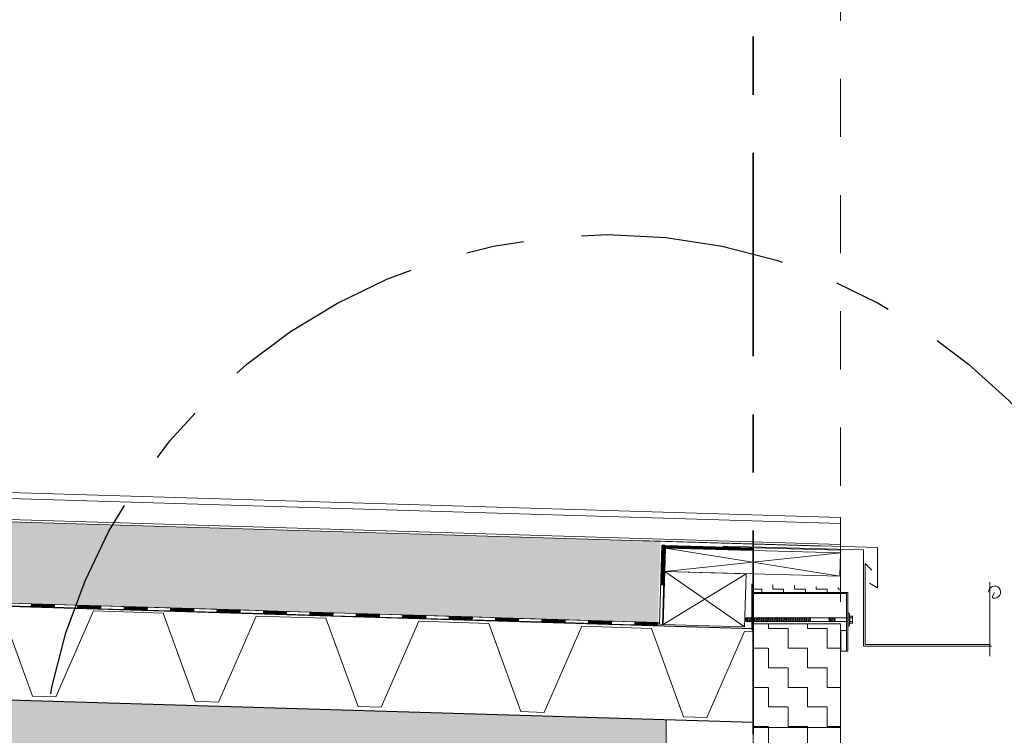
# Model space of a CAD drawing. Header units: metres. Extents: x 1314 to 1415, y -87 to -52.
# Tile 116 of 256: x 1331.23 to 1332.92, y -55.94 to -54.71. Entities that reach past the tile are written whole.
import ezdxf

# ---------------------------------------------------------------- set-up
doc = ezdxf.new("R2010")
doc.units = ezdxf.units.M
doc.header["$PDMODE"] = 65
for name, pattern in [('AUSGEZOGEN', [0]), ('PUNKT2_S9', [0.0015, 0, -0.0015]), ('STRICHPUNKT2_S5', [0.5, 0.35, -0.05, 0.05, -0.05])]:
    doc.linetypes.add(name, pattern=pattern)
doc.layers.add('XR$2$_42135', color=7, linetype='Continuous')
doc.layers.add('XR$2$_42149', color=7, linetype='Continuous')
for name, color, linetype, lineweight in [('XR$2$Achsen', 4, 'AUSGEZOGEN', 13), ('XR$2$Allgemein', 4, 'AUSGEZOGEN', 13), ('XR$2$Ansicht', 1, 'AUSGEZOGEN', 50), ('XR$2$Design', 4, 'AUSGEZOGEN', 13), ('XR$2$KALZIP', 7, 'AUSGEZOGEN', 13), ('XR$2$Muster', 4, 'AUSGEZOGEN', 13), ('XR$2$Möblierung', 4, 'AUSGEZOGEN', 13), ('XR$2$STANDARD_1', 7, 'AUSGEZOGEN', 25), ('XR$3$DETAIL', 7, 'AUSGEZOGEN', 25), ('XR$3$Maßlinie 1_50', 7, 'AUSGEZOGEN', 25), ('XR$4$KALZIP', 7, 'AUSGEZOGEN', 13), ('XR$4$Muster', 4, 'AUSGEZOGEN', 13)]:
    doc.layers.add(name, color=color, linetype=linetype, lineweight=lineweight)
doc.styles.add('ARIAL', font='arial.ttf')
doc.dimstyles.new('DIMSTYLE_5', dxfattribs={"dimtxt": 0.125, "dimasz": 0.15, "dimexe": 0, "dimexo": 0, "dimgap": 0.0625, "dimtad": 2, "dimrnd": 0.005, "dimzin": 4, "dimdsep": 46, "dimtxsty": 'ARIAL', "dimblk1": 'ALL_ML_KREIS', "dimblk2": 'ALL_ML_KREIS', "dimsah": 1, "dimcen": 0, "dimclrd": 3, "dimclre": 3, "dimclrt": 3, "dimadec": 0, "dimazin": 0, "dimtfac": 1, "dimtdec": 0, "dimtix": 1, "dimtmove": 2, "dimatfit": 3, "dimfxl": 0, "dimtzin": 0, "dimlwd": 0, "dimlwe": 25, "dimarcsym": 0})

# ---------------------------------------------------------------- blocks, each defined once
blk = doc.blocks.new('MUSTERELEMENT_36')
at = {"layer": 'XR$2$Design', "color": 4, "linetype": 'AUSGEZOGEN', "lineweight": 13, "transparency": 33554687}
for p, q in [((1331.2903, -55.7135), (1331.2104, -55.7111)), ((1331.2504, -55.7123), (1331.2502, -55.7173)), ((1331.2902, -55.7145), (1331.2503, -55.7133)), ((1331.2901, -55.7185), (1331.2103, -55.7161)), ((1331.2901, -55.7175), (1331.2502, -55.7163)), ((1331.2902, -55.7155), (1331.2503, -55.7143)), ((1331.2902, -55.7165), (1331.2503, -55.7153)), ((1331.2903, -55.7135), (1331.2901, -55.7185)), ((1331.2903, -55.7135), (1331.2901, -55.7185)), ((1331.3699, -55.7209), (1331.2901, -55.7185)), ((1331.3701, -55.7159), (1331.2903, -55.7135)), ((1331.3302, -55.7147), (1331.33, -55.7197)), ((1331.3699, -55.7199), (1331.33, -55.7187)), ((1331.37, -55.7169), (1331.3301, -55.7157)), ((1331.37, -55.7179), (1331.3301, -55.7167)), ((1331.37, -55.7189), (1331.3301, -55.7177)), ((1331.3701, -55.7159), (1331.3699, -55.7209)), ((1331.3701, -55.7159), (1331.3699, -55.7209)), ((1331.4497, -55.7233), (1331.3699, -55.7209)), ((1331.4499, -55.7183), (1331.3701, -55.7159)), ((1331.41, -55.7171), (1331.4098, -55.7221)), ((1331.4499, -55.7193), (1331.4099, -55.7181)), ((1331.4498, -55.7203), (1331.4099, -55.7191)), ((1331.4498, -55.7213), (1331.4099, -55.7201)), ((1331.4498, -55.7223), (1331.4099, -55.7211)), ((1331.4499, -55.7183), (1331.4497, -55.7233)), ((1331.4499, -55.7183), (1331.4497, -55.7233)), ((1331.5295, -55.7257), (1331.4497, -55.7233)), ((1331.5297, -55.7207), (1331.4499, -55.7183)), ((1331.4898, -55.7195), (1331.4896, -55.7245)), ((1331.5296, -55.7227), (1331.4897, -55.7215)), ((1331.5296, -55.7237), (1331.4897, -55.7225)), ((1331.5296, -55.7247), (1331.4897, -55.7235)), ((1331.5297, -55.7217), (1331.4898, -55.7205)), ((1331.5297, -55.7207), (1331.5295, -55.7257)), ((1331.5297, -55.7207), (1331.5295, -55.7257)), ((1331.6094, -55.7281), (1331.5295, -55.7257)), ((1331.6095, -55.7231), (1331.5297, -55.7207)), ((1331.5696, -55.7219), (1331.5695, -55.7269)), ((1331.6094, -55.7251), (1331.5695, -55.7239)), ((1331.6094, -55.7261), (1331.5695, -55.7249)), ((1331.6094, -55.7271), (1331.5695, -55.7259)), ((1331.6095, -55.7241), (1331.5696, -55.7229)), ((1331.6095, -55.7231), (1331.6094, -55.7281)), ((1331.6095, -55.7231), (1331.6094, -55.7281)), ((1331.6892, -55.7305), (1331.6094, -55.7281)), ((1331.6893, -55.7255), (1331.6095, -55.7231)), ((1331.6494, -55.7243), (1331.6493, -55.7293)), ((1331.6892, -55.7285), (1331.6493, -55.7273)), ((1331.6892, -55.7295), (1331.6493, -55.7283)), ((1331.6893, -55.7265), (1331.6494, -55.7253)), ((1331.6893, -55.7275), (1331.6494, -55.7263)), ((1331.6893, -55.7255), (1331.6892, -55.7305)), ((1331.6893, -55.7255), (1331.6892, -55.7305)), ((1331.7691, -55.7279), (1331.6893, -55.7255)), ((1331.7292, -55.7267), (1331.7291, -55.7317)), ((1331.769, -55.7309), (1331.7291, -55.7297)), ((1331.7691, -55.7289), (1331.7292, -55.7277)), ((1331.7691, -55.7299), (1331.7292, -55.7287)), ((1331.7691, -55.7279), (1331.769, -55.7329)), ((1331.7691, -55.7279), (1331.769, -55.7329)), ((1331.8489, -55.7303), (1331.7691, -55.7279)), ((1331.809, -55.7291), (1331.8089, -55.7341)), ((1331.8489, -55.7313), (1331.809, -55.7301)), ((1331.8489, -55.7303), (1331.8488, -55.7353)), ((1331.8489, -55.7303), (1331.8488, -55.7353)), ((1331.9288, -55.7327), (1331.8489, -55.7303)), ((1331.769, -55.7329), (1331.6892, -55.7305)), ((1331.769, -55.7319), (1331.7291, -55.7307)), ((1331.8488, -55.7353), (1331.769, -55.7329)), ((1331.8488, -55.7343), (1331.8089, -55.7331)), ((1331.8489, -55.7323), (1331.809, -55.7311)), ((1331.8489, -55.7333), (1331.809, -55.7321)), ((1331.9286, -55.7377), (1331.8488, -55.7353)), ((1331.8889, -55.7315), (1331.8887, -55.7365)), ((1331.9286, -55.7367), (1331.8887, -55.7355)), ((1331.9287, -55.7337), (1331.8888, -55.7325)), ((1331.9287, -55.7347), (1331.8888, -55.7335)), ((1331.9287, -55.7357), (1331.8888, -55.7345)), ((1331.9288, -55.7327), (1331.9286, -55.7377)), ((1331.9288, -55.7327), (1331.9286, -55.7377)), ((1332.0084, -55.7401), (1331.9286, -55.7377)), ((1332.0086, -55.7351), (1331.9288, -55.7327)), ((1331.9687, -55.7339), (1331.9685, -55.7389)), ((1332.0085, -55.7391), (1331.9685, -55.7379)), ((1332.0085, -55.7361), (1331.9686, -55.7349)), ((1332.0085, -55.7371), (1331.9686, -55.7359)), ((1332.0085, -55.7381), (1331.9686, -55.7369)), ((1332.0086, -55.7351), (1332.0084, -55.7401)), ((1332.0086, -55.7351), (1332.0084, -55.7401)), ((1332.0882, -55.7425), (1332.0084, -55.7401)), ((1332.0884, -55.7375), (1332.0086, -55.7351)), ((1332.0485, -55.7363), (1332.0483, -55.7413)), ((1332.0884, -55.7385), (1332.0484, -55.7373)), ((1332.0883, -55.7395), (1332.0484, -55.7383)), ((1332.0883, -55.7405), (1332.0484, -55.7393)), ((1332.0883, -55.7415), (1332.0484, -55.7403)), ((1332.0884, -55.7375), (1332.0882, -55.7425)), ((1332.0884, -55.7375), (1332.0882, -55.7425)), ((1332.168, -55.7449), (1332.0882, -55.7425)), ((1332.1682, -55.7399), (1332.0884, -55.7375)), ((1332.1283, -55.7387), (1332.1281, -55.7437)), ((1332.1681, -55.7419), (1332.1282, -55.7407)), ((1332.1681, -55.7429), (1332.1282, -55.7417)), ((1332.1681, -55.7439), (1332.1282, -55.7427)), ((1332.1682, -55.7409), (1332.1283, -55.7397)), ((1332.1682, -55.7399), (1332.168, -55.7449)), ((1332.1682, -55.7399), (1332.168, -55.7449)), ((1332.2479, -55.7473), (1332.168, -55.7449)), ((1332.248, -55.7423), (1332.1682, -55.7399)), ((1332.2081, -55.7411), (1332.208, -55.7461)), ((1332.248, -55.7443), (1332.208, -55.7431)), ((1332.2479, -55.7453), (1332.208, -55.7441)), ((1332.2479, -55.7463), (1332.208, -55.7451)), ((1332.248, -55.7433), (1332.2081, -55.7421)), ((1332.248, -55.7423), (1332.2479, -55.7473)), ((1332.248, -55.7423), (1332.2479, -55.7473)), ((1332.3277, -55.7497), (1332.2479, -55.7473)), ((1332.3278, -55.7447), (1332.248, -55.7423)), ((1332.2879, -55.7435), (1332.2878, -55.7485)), ((1332.3277, -55.7477), (1332.2878, -55.7465)), ((1332.3278, -55.7457), (1332.2879, -55.7445)), ((1332.3278, -55.7467), (1332.2879, -55.7455)), ((1332.3278, -55.7447), (1332.3277, -55.7497)), ((1332.3277, -55.7487), (1332.2878, -55.7475))]:
    blk.add_line(p, q, dxfattribs=at)
blk = doc.blocks.new('COMPLEXOBJECT_5')
at = {"layer": 'XR$2$STANDARD_1', "color": 35, "linetype": 'AUSGEZOGEN', "lineweight": 13, "transparency": 33554687}
for p, q in [((1332.4795, -55.661), (1332.3368, -55.7478)), ((1332.4767, -55.752), (1332.3395, -55.6568))]:
    blk.add_line(p, q, dxfattribs=at)
blk.add_lwpolyline([(1332.4767, -55.752), (1332.3368, -55.7478), (1332.3395, -55.6568), (1332.4795, -55.661), (1332.4767, -55.752)], close=True, dxfattribs=at)
blk = doc.blocks.new('MUSTERELEMENT_39')
at = {"layer": 'XR$2$Design', "color": 4, "linetype": 'AUSGEZOGEN', "lineweight": 13, "transparency": 33554687}
for p, q in [((1332.3356, -55.6117), (1332.3336, -55.6797)), ((1332.3396, -55.6118), (1332.3346, -55.6117)), ((1332.3396, -55.6118), (1332.3355, -55.7478)), ((1332.3376, -55.6798), (1332.3326, -55.6796)), ((1332.3345, -55.7477), (1332.3345, -55.7477)), ((1332.3355, -55.7478), (1332.3355, -55.7478))]:
    blk.add_line(p, q, dxfattribs=at)
for points in [[(1332.3346, -55.6117), (1332.3346, -55.6117), (1332.3305, -55.7476), (1332.3305, -55.7476)], [(1332.3366, -55.6117), (1332.3366, -55.6117), (1332.3346, -55.6797)], [(1332.3376, -55.6118), (1332.3376, -55.6118), (1332.3356, -55.6797)], [(1332.3386, -55.6118), (1332.3386, -55.6118), (1332.3366, -55.6798)], [(1332.3355, -55.7478), (1332.3319, -55.7476), (1332.3305, -55.7476)], [(1332.3355, -55.7478), (1332.3319, -55.7476), (1332.3305, -55.7476)]]:
    blk.add_lwpolyline(points, dxfattribs=at)
blk = doc.blocks.new('COMPLEXOBJECT_6')
at = {"layer": 'XR$2$STANDARD_1', "color": 35, "linetype": 'AUSGEZOGEN', "lineweight": 13, "transparency": 33554687}
for p, q in [((1332.3395, -55.6568), (1332.3407, -55.6169)), ((1332.3395, -55.6568), (1332.6417, -55.625)), ((1332.3407, -55.6169), (1332.6417, -55.625)), ((1332.6405, -55.665), (1332.3407, -55.6169)), ((1332.6405, -55.665), (1332.6417, -55.625)), ((1332.3395, -55.6568), (1332.6405, -55.665))]:
    blk.add_line(p, q, dxfattribs=at)
blk = doc.blocks.new('MUSTERELEMENT_40')
at = {"layer": 'XR$2$Design', "color": 4, "linetype": 'AUSGEZOGEN', "lineweight": 13, "transparency": 33554687}
for p, q in [((1332.3409, -55.6119), (1332.3407, -55.6169)), ((1332.3408, -55.6129), (1332.4913, -55.6169)), ((1332.3408, -55.6139), (1332.4913, -55.6179)), ((1332.3408, -55.6149), (1332.4913, -55.6189)), ((1332.3408, -55.6159), (1332.4913, -55.6199)), ((1332.4914, -55.6159), (1332.4912, -55.6209)), ((1332.6419, -55.62), (1332.6417, -55.625)), ((1332.6419, -55.62), (1332.6417, -55.625))]:
    blk.add_line(p, q, dxfattribs=at)
for points in [[(1332.3409, -55.6119), (1332.6419, -55.62), (1332.6419, -55.62)], [(1332.3407, -55.6169), (1332.6417, -55.625), (1332.6417, -55.625)]]:
    blk.add_lwpolyline(points, dxfattribs=at)
blk = doc.blocks.new('ALL_ML_KREIS')
at = {"color": 0, "linetype": 'ByBlock', "lineweight": -2}
for p, q in [((0, -0.5), (0, 0.5)), ((-1, 0), (0.5, 0))]:
    blk.add_line(p, q, dxfattribs=at)
blk.add_circle((0, 0), 0.15, dxfattribs=at)
blk = doc.blocks.new('*D82')
at = {"layer": 'DEFPOINTS', "color": 3, "linetype": 'AUSGEZOGEN', "lineweight": 25, "transparency": 33554687}
for p in [(1318.1917, -55.1748), (1332.4917, -56.3136), (1318.1917, -64.661)]:
    blk.add_point(p, dxfattribs=at)
at = {"layer": 'XR$3$Maßlinie 1_50', "color": 3, "linetype": 'AUSGEZOGEN', "lineweight": -2, "transparency": 33554687}
for p, q in [((1318.1917, -64.361), (1318.1917, -64.661)), ((1332.4917, -64.361), (1332.4917, -64.661)), ((1318.1917, -64.661), (1332.4917, -64.661))]:
    blk.add_line(p, q, dxfattribs=at)
at = {"layer": 'XR$3$Maßlinie 1_50', "color": 3, "linetype": 'AUSGEZOGEN', "lineweight": 25, "transparency": 33554687, "xscale": 0.15, "yscale": 0.15, "zscale": 0.15, "rotation": 180}
blk.add_blockref('ALL_ML_KREIS', (1318.1917, -64.661), dxfattribs=at)
at = {"layer": 'XR$3$Maßlinie 1_50', "color": 3, "linetype": 'AUSGEZOGEN', "lineweight": 25, "transparency": 33554687, "xscale": 0.15, "yscale": 0.15, "zscale": 0.15}
blk.add_blockref('ALL_ML_KREIS', (1332.4917, -64.661), dxfattribs=at)
at = {"layer": 'XR$3$Maßlinie 1_50', "color": 3, "linetype": 'AUSGEZOGEN', "lineweight": 25, "transparency": 33554687, "insert": (1325.3461, -64.5463), "char_height": 0.125, "width": 0.625, "attachment_point": 5, "style": 'ARIAL'}
blk.add_mtext('\\A1;{\\A1;{14.30\\H0.082500;\\S^ ;}}', dxfattribs=at)

msp = doc.modelspace()

# ---------------------------------------------------------------- hatches: boundary and pattern name
at = {"layer": 'XR$2$Muster', "linetype": 'AUSGEZOGEN', "lineweight": 13, "transparency": 33554687}
h = msp.add_hatch(dxfattribs=at)
h.set_pattern_fill('MUSTER', color=4, scale=0.01875, style=0, pattern_type=2)
h.set_pattern_definition([(0, (0.0375, 0.0375), (0.01875, 0.01875), [0.01875, -0.01875]), (90, (0.0375, 0.0375), (-0.01875, 0.01875), [0.01875, -0.01875])])
h.paths.add_polyline_path([(1332.489, -55.6929), (1332.4904, -55.6929), (1332.4904, -55.6929), (1332.6417, -55.6929), (1332.6417, -55.6845), (1332.4912, -55.6782), (1332.489, -55.6781)], flags=0)
at = {"layer": 'XR$2$Möblierung', "linetype": 'AUSGEZOGEN', "lineweight": 13, "true_color": 0xcdb691, "transparency": 33554687}
msp.add_hatch(color=43, dxfattribs=at).paths.add_polyline_path([(1332.3417, -55.9123), (1318.3417, -55.4923), (1318.3417, -55.5323), (1318.5917, -55.5323), (1318.5917, -56.7023), (1332.0917, -56.7023), (1332.0917, -55.9524), (1332.3417, -55.9524)])
at = {"layer": 'XR$4$Muster', "linetype": 'AUSGEZOGEN', "lineweight": 13, "transparency": 33554687}
h = msp.add_hatch(dxfattribs=at)
h.set_pattern_fill('MUSTER', color=52, scale=0.0675, style=0, pattern_type=2)
h.set_pattern_definition([(0, (0.135, 0.135), (0.0675, 0.0675), [0.0675, -0.0675]), (90, (0.135, 0.135), (-0.0675, 0.0675), [0.0675, -0.0675])])
h.paths.add_polyline_path([(1318.3562, -55.3257), (1332.3278, -55.7448), (1332.332, -55.6049), (1325.3319, -55.3949), (1318.3604, -55.1875)], flags=0)
h = msp.add_hatch(dxfattribs=at)
h.set_pattern_fill('MUSTER', color=52, scale=0.03375, style=0, pattern_type=2)
h.set_pattern_definition([(0, (0.0675, 0.0675), (0.03375, 0.03375), [0.03375, -0.03375]), (90, (0.0675, 0.0675), (-0.03375, 0.03375), [0.03375, -0.03375])])
h.paths.add_polyline_path([(1332.4917, -56.9251), (1332.6417, -56.9251), (1332.6417, -55.7467), (1332.4917, -55.7467)], flags=0)

# ---------------------------------------------------------------- linework, layer by layer
at = {"layer": 'XR$2$_42135', "color": 171, "linetype": 'AUSGEZOGEN', "lineweight": 13, "transparency": 33554687}
for p, q in [((1332.6563, -55.7284), (1332.6574, -55.7338)), ((1332.6563, -55.7284), (1332.6574, -55.7338)), ((1332.4807, -55.7368), (1332.4795, -55.7368)), ((1332.4795, -55.7368), (1332.4795, -55.7428)), ((1332.4807, -55.7368), (1332.4795, -55.7368)), ((1332.4795, -55.7368), (1332.4795, -55.7428)), ((1332.4814, -55.7428), (1332.4795, -55.7428)), ((1332.4814, -55.7428), (1332.4795, -55.7428)), ((1332.4837, -55.7368), (1332.4815, -55.7368)), ((1332.4837, -55.7368), (1332.4815, -55.7368)), ((1332.4844, -55.7428), (1332.4822, -55.7428)), ((1332.4844, -55.7428), (1332.4822, -55.7428)), ((1332.4868, -55.7368), (1332.4846, -55.7368)), ((1332.4868, -55.7368), (1332.4846, -55.7368)), ((1332.4875, -55.7428), (1332.4853, -55.7428)), ((1332.4875, -55.7428), (1332.4853, -55.7428)), ((1332.4899, -55.7368), (1332.4877, -55.7368)), ((1332.4899, -55.7368), (1332.4877, -55.7368)), ((1332.4906, -55.7428), (1332.4884, -55.7428)), ((1332.4906, -55.7428), (1332.4884, -55.7428)), ((1332.4906, -55.7429), (1332.4899, -55.7429)), ((1332.4906, -55.7429), (1332.4899, -55.7429)), ((1332.4929, -55.7368), (1332.4908, -55.7368)), ((1332.4929, -55.7368), (1332.4908, -55.7368)), ((1332.4922, -55.7429), (1332.4914, -55.7429)), ((1332.4922, -55.7429), (1332.4914, -55.7429)), ((1332.4929, -55.7368), (1332.4915, -55.7368)), ((1332.4929, -55.7368), (1332.4915, -55.7368)), ((1332.4935, -55.7429), (1332.4922, -55.7429)), ((1332.4935, -55.7429), (1332.4922, -55.7429)), ((1332.4959, -55.7368), (1332.4937, -55.7368)), ((1332.4937, -55.7368), (1332.4937, -55.7368)), ((1332.4959, -55.7368), (1332.4937, -55.7368)), ((1332.4937, -55.7368), (1332.4937, -55.7368)), ((1332.4966, -55.7429), (1332.4944, -55.7429)), ((1332.4944, -55.7429), (1332.4944, -55.7429)), ((1332.4966, -55.7429), (1332.4944, -55.7429)), ((1332.4944, -55.7429), (1332.4944, -55.7429)), ((1332.499, -55.7368), (1332.4968, -55.7368)), ((1332.499, -55.7368), (1332.4968, -55.7368)), ((1332.4997, -55.7428), (1332.4975, -55.7428)), ((1332.4997, -55.7428), (1332.4975, -55.7428)), ((1332.5021, -55.7368), (1332.4999, -55.7368)), ((1332.5021, -55.7368), (1332.4999, -55.7368)), ((1332.5028, -55.7428), (1332.5006, -55.7428)), ((1332.5028, -55.7428), (1332.5006, -55.7428)), ((1332.5052, -55.7368), (1332.503, -55.7368)), ((1332.5052, -55.7368), (1332.503, -55.7368)), ((1332.5059, -55.7428), (1332.5036, -55.7428)), ((1332.5059, -55.7428), (1332.5036, -55.7428)), ((1332.5083, -55.7368), (1332.506, -55.7368)), ((1332.5083, -55.7368), (1332.506, -55.7368)), ((1332.509, -55.7428), (1332.5067, -55.7428)), ((1332.509, -55.7428), (1332.5067, -55.7428)), ((1332.5114, -55.7368), (1332.5091, -55.7368)), ((1332.5114, -55.7368), (1332.5091, -55.7368)), ((1332.512, -55.7428), (1332.5098, -55.7428)), ((1332.512, -55.7428), (1332.5098, -55.7428)), ((1332.5144, -55.7368), (1332.5122, -55.7368)), ((1332.5144, -55.7368), (1332.5122, -55.7368)), ((1332.5151, -55.7428), (1332.5129, -55.7428)), ((1332.5151, -55.7428), (1332.5129, -55.7428)), ((1332.5175, -55.7368), (1332.5153, -55.7368)), ((1332.5175, -55.7368), (1332.5153, -55.7368)), ((1332.5182, -55.7428), (1332.516, -55.7428)), ((1332.5182, -55.7428), (1332.516, -55.7428)), ((1332.5206, -55.7368), (1332.5184, -55.7368)), ((1332.5206, -55.7368), (1332.5184, -55.7368)), ((1332.5213, -55.7428), (1332.519, -55.7428)), ((1332.5213, -55.7428), (1332.519, -55.7428)), ((1332.5237, -55.7368), (1332.5214, -55.7368)), ((1332.5237, -55.7368), (1332.5214, -55.7368)), ((1332.5244, -55.7428), (1332.5221, -55.7428)), ((1332.5244, -55.7428), (1332.5221, -55.7428)), ((1332.5268, -55.7368), (1332.5245, -55.7368)), ((1332.5268, -55.7368), (1332.5245, -55.7368)), ((1332.5274, -55.7428), (1332.5252, -55.7428)), ((1332.5274, -55.7428), (1332.5252, -55.7428)), ((1332.5298, -55.7368), (1332.5276, -55.7368)), ((1332.5298, -55.7368), (1332.5276, -55.7368)), ((1332.5305, -55.7428), (1332.5283, -55.7428)), ((1332.5305, -55.7428), (1332.5283, -55.7428)), ((1332.5329, -55.7368), (1332.5307, -55.7368)), ((1332.5329, -55.7368), (1332.5307, -55.7368)), ((1332.5336, -55.7428), (1332.5314, -55.7428)), ((1332.5336, -55.7428), (1332.5314, -55.7428)), ((1332.536, -55.7368), (1332.5338, -55.7368)), ((1332.536, -55.7368), (1332.5338, -55.7368)), ((1332.5367, -55.7428), (1332.5345, -55.7428)), ((1332.5367, -55.7428), (1332.5345, -55.7428)), ((1332.5391, -55.7368), (1332.5369, -55.7368)), ((1332.5391, -55.7368), (1332.5369, -55.7368)), ((1332.5398, -55.7428), (1332.5375, -55.7428)), ((1332.5398, -55.7428), (1332.5375, -55.7428)), ((1332.5422, -55.7368), (1332.5399, -55.7368)), ((1332.5422, -55.7368), (1332.5399, -55.7368)), ((1332.5429, -55.7428), (1332.5406, -55.7428)), ((1332.5429, -55.7428), (1332.5406, -55.7428)), ((1332.5453, -55.7368), (1332.543, -55.7368)), ((1332.5453, -55.7368), (1332.543, -55.7368)), ((1332.5459, -55.7428), (1332.5437, -55.7428)), ((1332.5459, -55.7428), (1332.5437, -55.7428)), ((1332.5483, -55.7368), (1332.5461, -55.7368)), ((1332.5483, -55.7368), (1332.5461, -55.7368)), ((1332.549, -55.7428), (1332.5468, -55.7428)), ((1332.549, -55.7428), (1332.5468, -55.7428)), ((1332.5514, -55.7368), (1332.5492, -55.7368)), ((1332.5514, -55.7368), (1332.5492, -55.7368)), ((1332.5521, -55.7428), (1332.5499, -55.7428)), ((1332.5521, -55.7428), (1332.5499, -55.7428)), ((1332.5545, -55.7368), (1332.5523, -55.7368)), ((1332.5545, -55.7368), (1332.5523, -55.7368)), ((1332.5552, -55.7428), (1332.5529, -55.7428)), ((1332.5552, -55.7428), (1332.5529, -55.7428)), ((1332.5576, -55.7368), (1332.5553, -55.7368)), ((1332.5576, -55.7368), (1332.5553, -55.7368)), ((1332.5583, -55.7428), (1332.556, -55.7428)), ((1332.5583, -55.7428), (1332.556, -55.7428)), ((1332.5607, -55.7368), (1332.5584, -55.7368)), ((1332.5607, -55.7368), (1332.5584, -55.7368)), ((1332.5613, -55.7428), (1332.5591, -55.7428)), ((1332.5613, -55.7428), (1332.5591, -55.7428)), ((1332.5637, -55.7368), (1332.5615, -55.7368)), ((1332.5637, -55.7368), (1332.5615, -55.7368)), ((1332.5644, -55.7428), (1332.5622, -55.7428)), ((1332.5644, -55.7428), (1332.5622, -55.7428)), ((1332.5668, -55.7368), (1332.5646, -55.7368)), ((1332.5668, -55.7368), (1332.5646, -55.7368)), ((1332.5675, -55.7428), (1332.5653, -55.7428)), ((1332.5675, -55.7428), (1332.5653, -55.7428)), ((1332.5699, -55.7368), (1332.5677, -55.7368)), ((1332.5699, -55.7368), (1332.5677, -55.7368)), ((1332.5706, -55.7428), (1332.5684, -55.7428)), ((1332.5706, -55.7428), (1332.5684, -55.7428)), ((1332.573, -55.7368), (1332.5707, -55.7368)), ((1332.573, -55.7368), (1332.5707, -55.7368)), ((1332.5737, -55.7428), (1332.5714, -55.7428)), ((1332.5737, -55.7428), (1332.5714, -55.7428)), ((1332.5761, -55.7368), (1332.5738, -55.7368)), ((1332.5761, -55.7368), (1332.5738, -55.7368)), ((1332.5768, -55.7428), (1332.5745, -55.7428)), ((1332.5768, -55.7428), (1332.5745, -55.7428)), ((1332.5792, -55.7368), (1332.5769, -55.7368)), ((1332.5792, -55.7368), (1332.5769, -55.7368)), ((1332.5798, -55.7428), (1332.5776, -55.7428)), ((1332.5798, -55.7428), (1332.5776, -55.7428)), ((1332.5822, -55.7368), (1332.58, -55.7368)), ((1332.5822, -55.7368), (1332.58, -55.7368)), ((1332.5829, -55.7428), (1332.5807, -55.7428)), ((1332.5829, -55.7428), (1332.5807, -55.7428)), ((1332.5853, -55.7368), (1332.5831, -55.7368)), ((1332.5853, -55.7368), (1332.5831, -55.7368)), ((1332.586, -55.7428), (1332.5838, -55.7428)), ((1332.586, -55.7428), (1332.5838, -55.7428)), ((1332.5884, -55.7368), (1332.5862, -55.7368)), ((1332.5884, -55.7368), (1332.5862, -55.7368)), ((1332.5891, -55.7428), (1332.5868, -55.7428)), ((1332.5891, -55.7428), (1332.5868, -55.7428)), ((1332.6215, -55.7368), (1332.5892, -55.7368)), ((1332.6215, -55.7368), (1332.5892, -55.7368)), ((1332.6222, -55.7428), (1332.5899, -55.7428)), ((1332.6222, -55.7428), (1332.5899, -55.7428)), ((1332.6246, -55.7368), (1332.6223, -55.7368)), ((1332.6246, -55.7368), (1332.6223, -55.7368)), ((1332.6252, -55.7428), (1332.623, -55.7428)), ((1332.6252, -55.7428), (1332.623, -55.7428)), ((1332.6276, -55.7368), (1332.6254, -55.7368)), ((1332.6276, -55.7368), (1332.6254, -55.7368)), ((1332.6283, -55.7428), (1332.6261, -55.7428)), ((1332.6283, -55.7428), (1332.6261, -55.7428)), ((1332.6307, -55.7368), (1332.6285, -55.7368)), ((1332.6307, -55.7368), (1332.6285, -55.7368)), ((1332.6314, -55.7428), (1332.6292, -55.7428)), ((1332.6314, -55.7428), (1332.6292, -55.7428)), ((1332.6541, -55.7368), (1332.6316, -55.7368)), ((1332.6541, -55.7368), (1332.6316, -55.7368)), ((1332.6541, -55.7428), (1332.6323, -55.7428)), ((1332.6541, -55.7428), (1332.6323, -55.7428)), ((1332.6563, -55.7512), (1332.6574, -55.7458)), ((1332.6563, -55.7512), (1332.6574, -55.7458)), ((1332.6625, -55.7365), (1332.6574, -55.7365)), ((1332.6625, -55.7365), (1332.6574, -55.7365)), ((1332.6625, -55.7431), (1332.6574, -55.7431)), ((1332.6625, -55.7431), (1332.6574, -55.7431))]:
    msp.add_line(p, q, dxfattribs=at)
for points in [[(1332.6541, -55.7284), (1332.6541, -55.7398), (1332.6541, -55.7512), (1332.6563, -55.7512), (1332.6563, -55.7398), (1332.6563, -55.7284), (1332.6541, -55.7284)], [(1332.6541, -55.7284), (1332.6541, -55.7398), (1332.6541, -55.7512), (1332.6563, -55.7512), (1332.6563, -55.7398), (1332.6563, -55.7284), (1332.6541, -55.7284)], [(1332.4815, -55.7368), (1332.4822, -55.7428), (1332.4819, -55.7436), (1332.4814, -55.7428), (1332.4807, -55.7368), (1332.481, -55.7361), (1332.4815, -55.7368)], [(1332.4815, -55.7368), (1332.4822, -55.7428), (1332.4819, -55.7436), (1332.4814, -55.7428), (1332.4807, -55.7368), (1332.481, -55.7361), (1332.4815, -55.7368)], [(1332.4846, -55.7368), (1332.4853, -55.7428), (1332.4849, -55.7436), (1332.4844, -55.7428), (1332.4837, -55.7368), (1332.4841, -55.7361), (1332.4846, -55.7368)], [(1332.4846, -55.7368), (1332.4853, -55.7428), (1332.4849, -55.7436), (1332.4844, -55.7428), (1332.4837, -55.7368), (1332.4841, -55.7361), (1332.4846, -55.7368)], [(1332.4877, -55.7368), (1332.4884, -55.7428), (1332.488, -55.7436), (1332.4875, -55.7428), (1332.4868, -55.7368), (1332.4872, -55.7361), (1332.4877, -55.7368)], [(1332.4877, -55.7368), (1332.4884, -55.7428), (1332.488, -55.7436), (1332.4875, -55.7428), (1332.4868, -55.7368), (1332.4872, -55.7361), (1332.4877, -55.7368)], [(1332.4908, -55.7368), (1332.4914, -55.7428), (1332.4911, -55.7436), (1332.4906, -55.7428), (1332.4899, -55.7368), (1332.4902, -55.7361), (1332.4908, -55.7368)], [(1332.4908, -55.7368), (1332.4914, -55.7428), (1332.4911, -55.7436), (1332.4906, -55.7428), (1332.4899, -55.7368), (1332.4902, -55.7361), (1332.4908, -55.7368)], [(1332.4937, -55.7369), (1332.4944, -55.7429), (1332.4941, -55.7436), (1332.4935, -55.7429), (1332.4929, -55.7368), (1332.4932, -55.7361), (1332.4937, -55.7369)], [(1332.4937, -55.7369), (1332.4944, -55.7429), (1332.4941, -55.7436), (1332.4935, -55.7429), (1332.4929, -55.7368), (1332.4932, -55.7361), (1332.4937, -55.7369)], [(1332.4968, -55.7368), (1332.4975, -55.7429), (1332.4971, -55.7436), (1332.4966, -55.7429), (1332.4959, -55.7368), (1332.4963, -55.7361), (1332.4968, -55.7368)], [(1332.4968, -55.7368), (1332.4975, -55.7429), (1332.4971, -55.7436), (1332.4966, -55.7429), (1332.4959, -55.7368), (1332.4963, -55.7361), (1332.4968, -55.7368)], [(1332.4999, -55.7368), (1332.5006, -55.7428), (1332.5002, -55.7436), (1332.4997, -55.7428), (1332.499, -55.7368), (1332.4994, -55.7361), (1332.4999, -55.7368)], [(1332.4999, -55.7368), (1332.5006, -55.7428), (1332.5002, -55.7436), (1332.4997, -55.7428), (1332.499, -55.7368), (1332.4994, -55.7361), (1332.4999, -55.7368)], [(1332.503, -55.7368), (1332.5036, -55.7428), (1332.5033, -55.7436), (1332.5028, -55.7428), (1332.5021, -55.7368), (1332.5024, -55.7361), (1332.503, -55.7368)], [(1332.503, -55.7368), (1332.5036, -55.7428), (1332.5033, -55.7436), (1332.5028, -55.7428), (1332.5021, -55.7368), (1332.5024, -55.7361), (1332.503, -55.7368)], [(1332.506, -55.7368), (1332.5067, -55.7428), (1332.5064, -55.7436), (1332.5059, -55.7428), (1332.5052, -55.7368), (1332.5055, -55.7361), (1332.506, -55.7368)], [(1332.506, -55.7368), (1332.5067, -55.7428), (1332.5064, -55.7436), (1332.5059, -55.7428), (1332.5052, -55.7368), (1332.5055, -55.7361), (1332.506, -55.7368)], [(1332.5091, -55.7368), (1332.5098, -55.7428), (1332.5095, -55.7436), (1332.509, -55.7428), (1332.5083, -55.7368), (1332.5086, -55.7361), (1332.5091, -55.7368)], [(1332.5091, -55.7368), (1332.5098, -55.7428), (1332.5095, -55.7436), (1332.509, -55.7428), (1332.5083, -55.7368), (1332.5086, -55.7361), (1332.5091, -55.7368)], [(1332.5122, -55.7368), (1332.5129, -55.7428), (1332.5125, -55.7436), (1332.512, -55.7428), (1332.5114, -55.7368), (1332.5117, -55.7361), (1332.5122, -55.7368)], [(1332.5122, -55.7368), (1332.5129, -55.7428), (1332.5125, -55.7436), (1332.512, -55.7428), (1332.5114, -55.7368), (1332.5117, -55.7361), (1332.5122, -55.7368)], [(1332.5153, -55.7368), (1332.516, -55.7428), (1332.5156, -55.7436), (1332.5151, -55.7428), (1332.5144, -55.7368), (1332.5148, -55.7361), (1332.5153, -55.7368)], [(1332.5153, -55.7368), (1332.516, -55.7428), (1332.5156, -55.7436), (1332.5151, -55.7428), (1332.5144, -55.7368), (1332.5148, -55.7361), (1332.5153, -55.7368)], [(1332.5184, -55.7368), (1332.519, -55.7428), (1332.5187, -55.7436), (1332.5182, -55.7428), (1332.5175, -55.7368), (1332.5179, -55.7361), (1332.5184, -55.7368)], [(1332.5184, -55.7368), (1332.519, -55.7428), (1332.5187, -55.7436), (1332.5182, -55.7428), (1332.5175, -55.7368), (1332.5179, -55.7361), (1332.5184, -55.7368)], [(1332.5214, -55.7368), (1332.5221, -55.7428), (1332.5218, -55.7436), (1332.5213, -55.7428), (1332.5206, -55.7368), (1332.5209, -55.7361), (1332.5214, -55.7368)], [(1332.5214, -55.7368), (1332.5221, -55.7428), (1332.5218, -55.7436), (1332.5213, -55.7428), (1332.5206, -55.7368), (1332.5209, -55.7361), (1332.5214, -55.7368)], [(1332.5245, -55.7368), (1332.5252, -55.7428), (1332.5249, -55.7436), (1332.5244, -55.7428), (1332.5237, -55.7368), (1332.524, -55.7361), (1332.5245, -55.7368)], [(1332.5245, -55.7368), (1332.5252, -55.7428), (1332.5249, -55.7436), (1332.5244, -55.7428), (1332.5237, -55.7368), (1332.524, -55.7361), (1332.5245, -55.7368)], [(1332.5276, -55.7368), (1332.5283, -55.7428), (1332.528, -55.7436), (1332.5274, -55.7428), (1332.5268, -55.7368), (1332.5271, -55.7361), (1332.5276, -55.7368)], [(1332.5276, -55.7368), (1332.5283, -55.7428), (1332.528, -55.7436), (1332.5274, -55.7428), (1332.5268, -55.7368), (1332.5271, -55.7361), (1332.5276, -55.7368)], [(1332.5307, -55.7368), (1332.5314, -55.7428), (1332.531, -55.7436), (1332.5305, -55.7428), (1332.5298, -55.7368), (1332.5302, -55.7361), (1332.5307, -55.7368)], [(1332.5307, -55.7368), (1332.5314, -55.7428), (1332.531, -55.7436), (1332.5305, -55.7428), (1332.5298, -55.7368), (1332.5302, -55.7361), (1332.5307, -55.7368)], [(1332.5338, -55.7368), (1332.5345, -55.7428), (1332.5341, -55.7436), (1332.5336, -55.7428), (1332.5329, -55.7368), (1332.5333, -55.7361), (1332.5338, -55.7368)], [(1332.5338, -55.7368), (1332.5345, -55.7428), (1332.5341, -55.7436), (1332.5336, -55.7428), (1332.5329, -55.7368), (1332.5333, -55.7361), (1332.5338, -55.7368)], [(1332.5369, -55.7368), (1332.5375, -55.7428), (1332.5372, -55.7436), (1332.5367, -55.7428), (1332.536, -55.7368), (1332.5363, -55.7361), (1332.5369, -55.7368)], [(1332.5369, -55.7368), (1332.5375, -55.7428), (1332.5372, -55.7436), (1332.5367, -55.7428), (1332.536, -55.7368), (1332.5363, -55.7361), (1332.5369, -55.7368)], [(1332.5399, -55.7368), (1332.5406, -55.7428), (1332.5403, -55.7436), (1332.5398, -55.7428), (1332.5391, -55.7368), (1332.5394, -55.7361), (1332.5399, -55.7368)], [(1332.5399, -55.7368), (1332.5406, -55.7428), (1332.5403, -55.7436), (1332.5398, -55.7428), (1332.5391, -55.7368), (1332.5394, -55.7361), (1332.5399, -55.7368)], [(1332.543, -55.7368), (1332.5437, -55.7428), (1332.5434, -55.7436), (1332.5429, -55.7428), (1332.5422, -55.7368), (1332.5425, -55.7361), (1332.543, -55.7368)], [(1332.543, -55.7368), (1332.5437, -55.7428), (1332.5434, -55.7436), (1332.5429, -55.7428), (1332.5422, -55.7368), (1332.5425, -55.7361), (1332.543, -55.7368)], [(1332.5461, -55.7368), (1332.5468, -55.7428), (1332.5465, -55.7436), (1332.5459, -55.7428), (1332.5453, -55.7368), (1332.5456, -55.7361), (1332.5461, -55.7368)], [(1332.5461, -55.7368), (1332.5468, -55.7428), (1332.5465, -55.7436), (1332.5459, -55.7428), (1332.5453, -55.7368), (1332.5456, -55.7361), (1332.5461, -55.7368)], [(1332.5492, -55.7368), (1332.5499, -55.7428), (1332.5495, -55.7436), (1332.549, -55.7428), (1332.5483, -55.7368), (1332.5487, -55.7361), (1332.5492, -55.7368)], [(1332.5492, -55.7368), (1332.5499, -55.7428), (1332.5495, -55.7436), (1332.549, -55.7428), (1332.5483, -55.7368), (1332.5487, -55.7361), (1332.5492, -55.7368)], [(1332.5523, -55.7368), (1332.5529, -55.7428), (1332.5526, -55.7436), (1332.5521, -55.7428), (1332.5514, -55.7368), (1332.5517, -55.7361), (1332.5523, -55.7368)], [(1332.5523, -55.7368), (1332.5529, -55.7428), (1332.5526, -55.7436), (1332.5521, -55.7428), (1332.5514, -55.7368), (1332.5517, -55.7361), (1332.5523, -55.7368)], [(1332.5553, -55.7368), (1332.556, -55.7428), (1332.5557, -55.7436), (1332.5552, -55.7428), (1332.5545, -55.7368), (1332.5548, -55.7361), (1332.5553, -55.7368)], [(1332.5553, -55.7368), (1332.556, -55.7428), (1332.5557, -55.7436), (1332.5552, -55.7428), (1332.5545, -55.7368), (1332.5548, -55.7361), (1332.5553, -55.7368)], [(1332.5584, -55.7368), (1332.5591, -55.7428), (1332.5588, -55.7436), (1332.5583, -55.7428), (1332.5576, -55.7368), (1332.5579, -55.7361), (1332.5584, -55.7368)], [(1332.5584, -55.7368), (1332.5591, -55.7428), (1332.5588, -55.7436), (1332.5583, -55.7428), (1332.5576, -55.7368), (1332.5579, -55.7361), (1332.5584, -55.7368)], [(1332.5615, -55.7368), (1332.5622, -55.7428), (1332.5619, -55.7436), (1332.5613, -55.7428), (1332.5607, -55.7368), (1332.561, -55.7361), (1332.5615, -55.7368)], [(1332.5615, -55.7368), (1332.5622, -55.7428), (1332.5619, -55.7436), (1332.5613, -55.7428), (1332.5607, -55.7368), (1332.561, -55.7361), (1332.5615, -55.7368)], [(1332.5646, -55.7368), (1332.5653, -55.7428), (1332.5649, -55.7436), (1332.5644, -55.7428), (1332.5637, -55.7368), (1332.5641, -55.7361), (1332.5646, -55.7368)], [(1332.5646, -55.7368), (1332.5653, -55.7428), (1332.5649, -55.7436), (1332.5644, -55.7428), (1332.5637, -55.7368), (1332.5641, -55.7361), (1332.5646, -55.7368)], [(1332.5677, -55.7368), (1332.5684, -55.7428), (1332.568, -55.7436), (1332.5675, -55.7428), (1332.5668, -55.7368), (1332.5672, -55.7361), (1332.5677, -55.7368)], [(1332.5677, -55.7368), (1332.5684, -55.7428), (1332.568, -55.7436), (1332.5675, -55.7428), (1332.5668, -55.7368), (1332.5672, -55.7361), (1332.5677, -55.7368)], [(1332.5707, -55.7368), (1332.5714, -55.7428), (1332.5711, -55.7436), (1332.5706, -55.7428), (1332.5699, -55.7368), (1332.5702, -55.7361), (1332.5707, -55.7368)], [(1332.5707, -55.7368), (1332.5714, -55.7428), (1332.5711, -55.7436), (1332.5706, -55.7428), (1332.5699, -55.7368), (1332.5702, -55.7361), (1332.5707, -55.7368)], [(1332.5738, -55.7368), (1332.5745, -55.7428), (1332.5742, -55.7436), (1332.5737, -55.7428), (1332.573, -55.7368), (1332.5733, -55.7361), (1332.5738, -55.7368)], [(1332.5738, -55.7368), (1332.5745, -55.7428), (1332.5742, -55.7436), (1332.5737, -55.7428), (1332.573, -55.7368), (1332.5733, -55.7361), (1332.5738, -55.7368)], [(1332.5769, -55.7368), (1332.5776, -55.7428), (1332.5773, -55.7436), (1332.5768, -55.7428), (1332.5761, -55.7368), (1332.5764, -55.7361), (1332.5769, -55.7368)], [(1332.5769, -55.7368), (1332.5776, -55.7428), (1332.5773, -55.7436), (1332.5768, -55.7428), (1332.5761, -55.7368), (1332.5764, -55.7361), (1332.5769, -55.7368)], [(1332.58, -55.7368), (1332.5807, -55.7428), (1332.5804, -55.7436), (1332.5798, -55.7428), (1332.5792, -55.7368), (1332.5795, -55.7361), (1332.58, -55.7368)], [(1332.58, -55.7368), (1332.5807, -55.7428), (1332.5804, -55.7436), (1332.5798, -55.7428), (1332.5792, -55.7368), (1332.5795, -55.7361), (1332.58, -55.7368)], [(1332.5831, -55.7368), (1332.5838, -55.7428), (1332.5834, -55.7436), (1332.5829, -55.7428), (1332.5822, -55.7368), (1332.5826, -55.7361), (1332.5831, -55.7368)], [(1332.5831, -55.7368), (1332.5838, -55.7428), (1332.5834, -55.7436), (1332.5829, -55.7428), (1332.5822, -55.7368), (1332.5826, -55.7361), (1332.5831, -55.7368)], [(1332.5862, -55.7368), (1332.5868, -55.7428), (1332.5865, -55.7436), (1332.586, -55.7428), (1332.5853, -55.7368), (1332.5857, -55.7361), (1332.5862, -55.7368)], [(1332.5862, -55.7368), (1332.5868, -55.7428), (1332.5865, -55.7436), (1332.586, -55.7428), (1332.5853, -55.7368), (1332.5857, -55.7361), (1332.5862, -55.7368)], [(1332.5892, -55.7368), (1332.5899, -55.7428), (1332.5896, -55.7436), (1332.5891, -55.7428), (1332.5884, -55.7368), (1332.5887, -55.7361), (1332.5892, -55.7368)], [(1332.5892, -55.7368), (1332.5899, -55.7428), (1332.5896, -55.7436), (1332.5891, -55.7428), (1332.5884, -55.7368), (1332.5887, -55.7361), (1332.5892, -55.7368)], [(1332.6223, -55.7368), (1332.623, -55.7428), (1332.6227, -55.7436), (1332.6222, -55.7428), (1332.6215, -55.7368), (1332.6218, -55.7361), (1332.6223, -55.7368)], [(1332.6223, -55.7368), (1332.623, -55.7428), (1332.6227, -55.7436), (1332.6222, -55.7428), (1332.6215, -55.7368), (1332.6218, -55.7361), (1332.6223, -55.7368)], [(1332.6254, -55.7368), (1332.6261, -55.7428), (1332.6258, -55.7436), (1332.6252, -55.7428), (1332.6246, -55.7368), (1332.6249, -55.7361), (1332.6254, -55.7368)], [(1332.6254, -55.7368), (1332.6261, -55.7428), (1332.6258, -55.7436), (1332.6252, -55.7428), (1332.6246, -55.7368), (1332.6249, -55.7361), (1332.6254, -55.7368)], [(1332.6285, -55.7368), (1332.6292, -55.7428), (1332.6288, -55.7436), (1332.6283, -55.7428), (1332.6276, -55.7368), (1332.628, -55.7361), (1332.6285, -55.7368)], [(1332.6285, -55.7368), (1332.6292, -55.7428), (1332.6288, -55.7436), (1332.6283, -55.7428), (1332.6276, -55.7368), (1332.628, -55.7361), (1332.6285, -55.7368)], [(1332.6316, -55.7368), (1332.6323, -55.7428), (1332.6319, -55.7436), (1332.6314, -55.7428), (1332.6307, -55.7368), (1332.6311, -55.7361), (1332.6316, -55.7368)], [(1332.6316, -55.7368), (1332.6323, -55.7428), (1332.6319, -55.7436), (1332.6314, -55.7428), (1332.6307, -55.7368), (1332.6311, -55.7361), (1332.6316, -55.7368)], [(1332.6574, -55.7458), (1332.6574, -55.7338), (1332.6625, -55.7338), (1332.6625, -55.7458), (1332.6574, -55.7458)], [(1332.6574, -55.7458), (1332.6574, -55.7338), (1332.6625, -55.7338), (1332.6625, -55.7458), (1332.6574, -55.7458)]]:
    msp.add_lwpolyline(points, close=True, dxfattribs=at)
msp.add_lwpolyline([(1332.4795, -55.7368), (1332.4779, -55.7372), (1332.4779, -55.7425), (1332.4795, -55.7428)], dxfattribs=at)
msp.add_lwpolyline([(1332.4795, -55.7368), (1332.4779, -55.7372), (1332.4779, -55.7425), (1332.4795, -55.7428)], dxfattribs=at)
at = {"layer": 'XR$2$_42149', "color": 30, "linetype": 'AUSGEZOGEN', "lineweight": 13, "transparency": 33554687}
msp.add_lwpolyline([(1332.6424, -55.7583), (1332.6521, -55.7583), (1332.6521, -55.7939), (1332.6424, -55.7939), (1332.6424, -55.7583)], close=True, dxfattribs=at)
msp.add_lwpolyline([(1332.6424, -55.7583), (1332.6521, -55.7583), (1332.6521, -55.7939), (1332.6424, -55.7939), (1332.6424, -55.7583)], close=True, dxfattribs=at)
at = {"layer": 'XR$2$Achsen', "color": 35, "linetype": 'STRICHPUNKT2_S5', "lineweight": 35, "transparency": 33554687}
msp.add_line((1332.4917, -53.6366), (1332.4917, -65.7092), dxfattribs=at)
at = {"layer": 'XR$2$Allgemein', "color": 52, "linetype": 'PUNKT2_S9', "lineweight": 13, "transparency": 33554687}
msp.add_line((1332.6417, -65.7092), (1332.6417, -53.8182), dxfattribs=at)
at = {"layer": 'XR$2$Ansicht', "color": 4, "linetype": 'AUSGEZOGEN', "lineweight": 13, "transparency": 33554687}
for p, q in [((1332.4917, -55.6949), (1332.4917, -56.9251)), ((1332.6417, -55.7467), (1332.4917, -55.7467)), ((1332.6417, -55.7467), (1332.6417, -56.9251)), ((1332.3417, -55.9524), (1332.3417, -55.9123))]:
    msp.add_line(p, q, dxfattribs=at)
msp.add_lwpolyline([(1331.1972, -55.7196), (1331.2524, -55.8714), (1331.2924, -55.8726), (1331.3571, -55.7246), (1331.477, -55.7284), (1331.5322, -55.8802), (1331.5722, -55.8815), (1331.6369, -55.7335), (1331.7569, -55.7373), (1331.8121, -55.8891), (1331.8521, -55.8904), (1331.9168, -55.7423), (1332.0367, -55.7461), (1332.092, -55.898), (1332.1319, -55.8992), (1332.1967, -55.7512), (1332.3166, -55.755), (1332.3718, -55.9068), (1332.4118, -55.9081), (1332.4765, -55.7601), (1332.4917, -55.7606)], dxfattribs=at)
at = {"layer": 'XR$2$Design', "color": 4, "lineweight": 13, "transparency": 33554687}
for p, q in [((1332.6086, -55.6132), (1318.2148, -55.1822)), ((1332.3278, -55.7448), (1318.3562, -55.3257))]:
    msp.add_line(p, q, dxfattribs=at)
at = {"layer": 'XR$2$Design', "color": 3, "linetype": 'AUSGEZOGEN', "lineweight": 25, "transparency": 33554687}
for p, q in [((1318.1917, -55.3257), (1332.4917, -55.7547)), ((1332.4917, -55.9168), (1318.3417, -55.4923))]:
    msp.add_line(p, q, dxfattribs=at)
at = {"layer": 'XR$2$Design', "color": 7, "linetype": 'AUSGEZOGEN', "lineweight": 13, "transparency": 33554687}
for p, q in [((1332.489, -55.7573), (1332.489, -55.6929)), ((1332.489, -55.7573), (1332.489, -55.6929)), ((1332.6541, -55.6929), (1332.489, -55.6929)), ((1332.491, -55.6949), (1332.491, -55.7573)), ((1332.6521, -55.6949), (1332.491, -55.6949)), ((1332.6521, -55.6949), (1332.491, -55.6949)), ((1332.6521, -55.7939), (1332.6521, -55.6949)), ((1332.6521, -55.7939), (1332.6521, -55.6949)), ((1332.6541, -55.6929), (1332.6541, -55.7939)), ((1332.6541, -55.6929), (1332.6541, -55.7939)), ((1332.903, -55.6995), (1332.9061, -55.6932)), ((1332.903, -55.6995), (1332.9061, -55.6932)), ((1332.491, -55.7046), (1332.491, -55.7573)), ((1332.8985, -55.7005), (1332.8985, -55.8024)), ((1332.8985, -55.7005), (1332.8985, -55.8024)), ((1332.491, -55.7573), (1332.489, -55.7573)), ((1332.6541, -55.7939), (1332.6521, -55.7939)), ((1332.6541, -55.7939), (1332.6521, -55.7939)), ((1332.6417, -55.9251), (1332.4917, -55.9251))]:
    msp.add_line(p, q, dxfattribs=at)
for points in [[(1332.6912, -55.6772), (1332.705, -55.6852), (1332.705, -55.6156), (1332.2942, -55.6033)], [(1332.9014, -55.7856), (1332.6809, -55.7856), (1332.6809, -55.6194), (1332.4401, -55.6131)], [(1332.9014, -55.7856), (1332.6809, -55.7856), (1332.6809, -55.6194), (1332.4401, -55.6131)], [(1332.6955, -55.6547), (1332.684, -55.6433), (1332.684, -55.7822), (1332.8983, -55.7822), (1332.8983, -55.6754)], [(1332.6955, -55.6547), (1332.684, -55.6433), (1332.684, -55.7822), (1332.8983, -55.7822), (1332.8983, -55.6754)], [(1332.9047, -55.7029), (1332.9044, -55.7029), (1332.9042, -55.7028), (1332.9039, -55.7027), (1332.9037, -55.7025), (1332.9035, -55.7024), (1332.9033, -55.7022), (1332.9031, -55.702), (1332.903, -55.7017), (1332.9029, -55.7015), (1332.9028, -55.7012), (1332.9028, -55.701), (1332.9027, -55.7007), (1332.9028, -55.7005), (1332.9028, -55.7002), (1332.9029, -55.7), (1332.903, -55.6997)], [(1332.9047, -55.7029), (1332.9044, -55.7029), (1332.9042, -55.7028), (1332.9039, -55.7027), (1332.9037, -55.7025), (1332.9035, -55.7024), (1332.9033, -55.7022), (1332.9031, -55.702), (1332.903, -55.7017), (1332.9029, -55.7015), (1332.9028, -55.7012), (1332.9028, -55.701), (1332.9027, -55.7007), (1332.9028, -55.7005), (1332.9028, -55.7002), (1332.9029, -55.7), (1332.903, -55.6997)]]:
    msp.add_lwpolyline(points, dxfattribs=at)
msp.add_arc((1332.9064, -55.6924), 0.0105, 261.4658, 180.0152, dxfattribs=at)
msp.add_arc((1332.9064, -55.6924), 0.0105, 261.4658, 180.0152, dxfattribs=at)
at = {"layer": 'XR$2$KALZIP', "transparency": 33554687}
for p, q in [((1332.6417, -55.5639), (1318.2766, -55.1329)), ((1332.642, -55.5741), (1318.2764, -55.1431)), ((1332.6417, -55.6102), (1318.2749, -55.1792))]:
    msp.add_line(p, q, dxfattribs=at)
at = {"layer": 'XR$2$STANDARD_1', "color": 35, "linetype": 'AUSGEZOGEN', "lineweight": 13, "transparency": 33554687}
msp.add_line((1332.489, -55.6929), (1332.489, -55.6781), dxfattribs=at)
at = {"layer": 'XR$3$DETAIL', "color": 3, "linetype": 'STRICHPUNKT2_S5', "lineweight": 25, "transparency": 33554687}
msp.add_circle((1332.2414, -56.0526), 0.9754, dxfattribs=at)
at = {"layer": 'XR$4$KALZIP', "transparency": 33554687}
msp.add_line((1332.6417, -55.5639), (1332.6417, -55.6229), dxfattribs=at)

# ---------------------------------------------------------------- block references
at = {"layer": 'XR$2$Design', "color": 4, "linetype": 'AUSGEZOGEN', "lineweight": 13, "transparency": 33554687}
for name in ['MUSTERELEMENT_36', 'MUSTERELEMENT_39', 'MUSTERELEMENT_40']:
    msp.add_blockref(name, (0, 0), dxfattribs=at)
at = {"layer": 'XR$2$STANDARD_1', "color": 35, "linetype": 'AUSGEZOGEN', "lineweight": 13, "transparency": 33554687}
for name in ['COMPLEXOBJECT_6', 'COMPLEXOBJECT_5']:
    msp.add_blockref(name, (0, 0), dxfattribs=at)

# ---------------------------------------------------------------- dimensions: what is measured, and where the dimension line sits
at = {"layer": 'XR$3$Maßlinie 1_50', "color": 3, "linetype": 'AUSGEZOGEN', "lineweight": 25, "transparency": 33554687}
dim = msp.add_linear_dim(base=(1332.4917, -64.661), p1=(1318.1917, -64.361), p2=(1332.4917, -64.361), dimstyle='DIMSTYLE_5', override={"dimpost": '<>', "dimclrd": 3, "dimclre": 3, "dimclrt": 3, "dimlwd": 0, "dimlwe": 25}, dxfattribs=at)
dim.commit()
dim.dimension.update_dxf_attribs({"geometry": '*D82', "text_midpoint": (1325.3461, -64.5463), "dimtype": 160})

doc.saveas('drawing.dxf')
